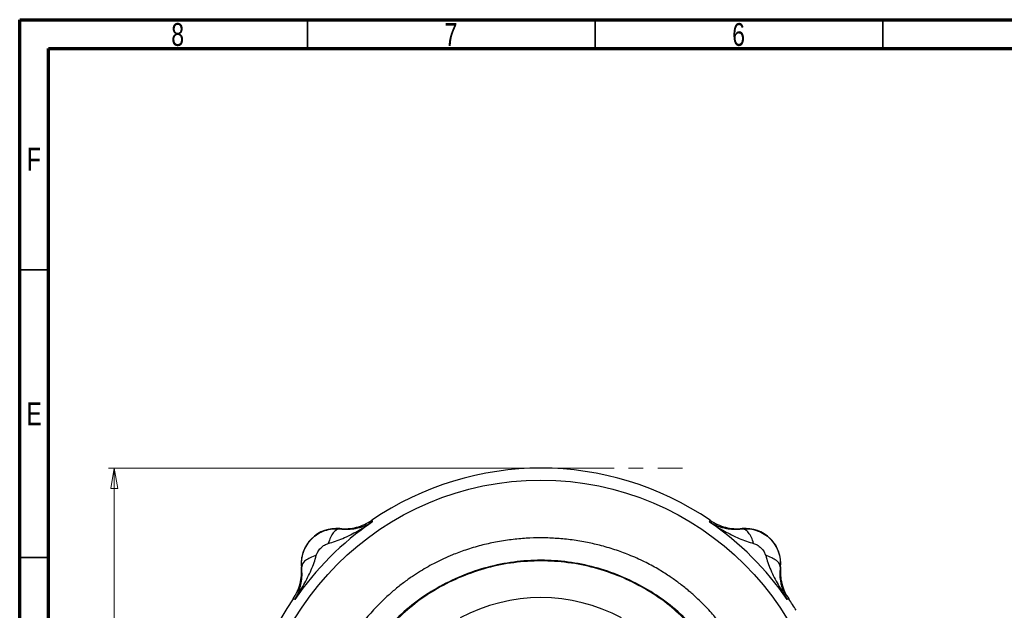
# Model space of a CAD drawing. Header units: inches. Extents: x 0.6 to 16.3, y 0.2 to 11.5.
# Tile 11 of 20: x 0.6 to 7.3, y 7.5 to 11.5. Entities that reach past the tile are written whole.
import ezdxf

# ---------------------------------------------------------------- set-up
doc = ezdxf.new("R2010")
doc.units = ezdxf.units.IN
doc.header["$MEASUREMENT"] = 0
doc.linetypes.add('CENTERX2', pattern=[0.8, 0.5, -0.1, 0.1, -0.1])
doc.styles.add('SLDTEXTSTYLE0', font='TXT', dxfattribs={"width": 0.75})
doc.dimstyles.new('SLDDIMSTYLE4', dxfattribs={"dimtxt": 0.137795, "dimasz": 0.14, "dimexe": 0, "dimexo": 0.0625, "dimgap": 0.034449, "dimtad": 0, "dimtih": 1, "dimtoh": 1, "dimdec": 1, "dimlfac": 1.5, "dimrnd": 1e-09, "dimzin": 12, "dimdsep": 46, "dimtxsty": 'SLDTEXTSTYLE0', "dimblk1": 'CLOSED', "dimblk2": 'CLOSED', "dimsah": 1, "dimcen": 0.09, "dimadec": 0, "dimazin": 3, "dimtfac": 1, "dimtdec": 1, "dimtofl": 0, "dimtmove": 0, "dimatfit": 3, "dimldrblk": 'CLOSED', "dimfxl": 0, "dimfrac": 2, "dimtolj": 1, "dimtzin": 12, "dimarcsym": 0})

# ---------------------------------------------------------------- blocks, each defined once
blk = doc.blocks.new('_Closed')
at = {"color": 0, "linetype": 'ByBlock', "lineweight": -2}
for p, q in [((-1, 0.166667), (0, 0)), ((-1, 0.166667), (-1, -0.166667)), ((0, 0), (-1, -0.166667)), ((0, 0), (-1, 0))]:
    blk.add_line(p, q, dxfattribs=at)
blk = doc.blocks.new('_D_6')
at = {"color": 7, "linetype": 'Continuous', "lineweight": 0}
for p, q in [((4.1181, 8.427), (1.1987, 8.427)), ((1.238, 8.427), (1.238, 6.7686)), ((1.0853, 6.7406), (1.0433, 6.7406)), ((1.0433, 6.7406), (1.0433, 6.5218)), ((1.3908, 6.7406), (1.4327, 6.7406)), ((1.4327, 6.7406), (1.4327, 6.5218)), ((1.0433, 6.5218), (1.0853, 6.5218)), ((1.4327, 6.5218), (1.3908, 6.5218)), ((1.238, 3.5573), (1.238, 6.3157)), ((3.7442, 3.5573), (1.1987, 3.5573))]:
    blk.add_line(p, q, dxfattribs=at)
at = {"color": 7, "linetype": 'Continuous', "lineweight": 18, "xscale": 0.14, "yscale": 0.14}
for p, rotation in [((1.238, 8.427), 90.0000000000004), ((1.238, 3.5573), 270.0000000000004)]:
    blk.add_blockref('_Closed', p, dxfattribs=dict(at, rotation=rotation))
at = {"color": 7, "linetype": 'Continuous', "lineweight": 18, "char_height": 0.1378, "attachment_point": 1, "style": 'SLDTEXTSTYLE0'}
for s, insert in [('186', (1.0853, 6.6995)), ('7.3', (1.1108, 6.4933))]:
    blk.add_mtext(s, dxfattribs=dict(at, insert=insert))

msp = doc.modelspace()

# ---------------------------------------------------------------- linework, layer by layer
at = {"color": 7, "linetype": 'Continuous', "lineweight": 70}
for p, q in [((0.5906, 0.1969), (0.5906, 11.4961)), ((0.5906, 11.4961), (16.3386, 11.4961)), ((0.7874, 0.3937), (0.7874, 11.2992)), ((0.7874, 11.2992), (16.1417, 11.2992))]:
    msp.add_line(p, q, dxfattribs=at)
at = {"color": 7, "linetype": 'Continuous', "lineweight": 35}
for p, q in [((2.5591, 11.2992), (2.5591, 11.4961)), ((4.5276, 11.2992), (4.5276, 11.4961)), ((6.4961, 11.2992), (6.4961, 11.4961)), ((0.7874, 9.7835), (0.5906, 9.7835)), ((0.7874, 7.815), (0.5906, 7.815))]:
    msp.add_line(p, q, dxfattribs=at)
at = {"color": 7, "linetype": 'CENTERX2', "lineweight": 18}
msp.add_line((4.1575, 8.427), (5.1255, 8.427), dxfattribs=at)
at = {"color": 7, "linetype": 'Continuous', "lineweight": 25}
for p, q in [((2.9999, 8.0696), (3.0017, 8.0638)), ((3.0017, 8.0638), (3.0034, 8.0581)), ((5.3116, 8.0581), (5.3133, 8.0638)), ((5.3133, 8.0638), (5.3151, 8.0696)), ((2.7807, 8.0131), (2.7808, 8.011)), ((5.5342, 8.011), (5.5344, 8.0131)), ((2.5202, 7.7504), (2.5181, 7.7505)), ((5.7969, 7.7505), (5.7948, 7.7504)), ((2.4674, 7.5295), (2.4616, 7.5313)), ((2.473, 7.5278), (2.4674, 7.5295)), ((5.8476, 7.5295), (5.842, 7.5278)), ((5.8534, 7.5313), (5.8476, 7.5295))]:
    msp.add_line(p, q, dxfattribs=at)
msp.add_circle((4.1575, 6.3737), 1.9709, dxfattribs=at)
for centre, radius, start, end in [((4.1575, 6.3737), 2.0533, 55.68388, 124.31612), ((4.1575, 6.3737), 2.0419, 124.41629, 145.58371), ((4.1575, 6.3737), 2.0419, 34.41629, 55.58371), ((2.7579, 7.7733), 0.2409, 84.58105, 185.41895), ((5.5571, 7.7733), 0.2409, 354.58105, 95.41895), ((4.1575, 6.3737), 2.0533, 145.68388, 214.31612), ((4.1575, 6.3737), 1.1667, 61.77076, 118.22924), ((4.1575, 6.3737), 2.0533, 31.73069, 34.31612)]:
    msp.add_arc(centre, radius, start, end, dxfattribs=at)
for points, knots in [([(2.7021, 7.9114), (2.7185, 7.916), (2.7525, 7.9255), (2.8026, 7.9458), (2.8528, 7.9694), (2.9019, 7.9957), (2.9521, 8.0249), (2.9854, 8.0464), (3.0034, 8.0581)], [0, 0, 0, 0, 0.1486331, 0.3078874, 0.4785516, 0.6434186, 0.806588, 1, 1, 1, 1]), ([(2.7807, 8.0131), (2.7999, 8.0122), (2.8385, 8.0105), (2.8956, 8.0207), (2.9506, 8.0394), (2.9835, 8.0595), (2.9999, 8.0696)], [0, 0, 0, 0, 0.25, 0.499991, 0.749986, 1, 1, 1, 1]), ([(2.7808, 8.011), (2.8011, 8.0096), (2.8398, 8.0068), (2.8843, 8.0127), (2.9209, 8.0212), (2.9513, 8.0316), (2.9792, 8.044), (2.9957, 8.0536), (3.0034, 8.0581)], [0, 0, 0, 0, 0.224415, 0.426368, 0.565915, 0.724691, 0.870242, 1, 1, 1, 1]), ([(5.3116, 8.0581), (5.3194, 8.0536), (5.3358, 8.044), (5.3637, 8.0316), (5.3941, 8.0212), (5.4307, 8.0127), (5.4752, 8.0068), (5.5139, 8.0096), (5.5342, 8.011)], [0, 0, 0, 0, 0.129758, 0.275309, 0.434085, 0.573632, 0.775585, 1, 1, 1, 1]), ([(5.3116, 8.0581), (5.3296, 8.0464), (5.3629, 8.0249), (5.4131, 7.9957), (5.4622, 7.9694), (5.5124, 7.9458), (5.5626, 7.9255), (5.5965, 7.916), (5.6129, 7.9114)], [0, 0, 0, 0, 0.19341, 0.356578, 0.521448, 0.69211, 0.851366, 1, 1, 1, 1]), ([(5.3151, 8.0696), (5.3315, 8.0595), (5.3644, 8.0394), (5.4194, 8.0207), (5.4766, 8.0105), (5.5151, 8.0122), (5.5344, 8.0131)], [0, 0, 0, 0, 0.250014, 0.500009, 0.75, 1, 1, 1, 1]), ([(2.5202, 7.7504), (2.5195, 7.7675), (2.5182, 7.802), (2.5306, 7.8534), (2.5535, 7.9016), (2.5873, 7.944), (2.6297, 7.9777), (2.678, 8.0007), (2.7293, 8.013), (2.7637, 8.0116), (2.7808, 8.011)], [0, 0, 0, 0, 0.122447, 0.246609, 0.372396, 0.499947, 0.628006, 0.75394, 0.877889, 1, 1, 1, 1]), ([(2.7808, 8.011), (2.7733, 8.0098), (2.7585, 8.0073), (2.7364, 7.9862), (2.7165, 7.9543), (2.7069, 7.9257), (2.7021, 7.9114)], [0, 0, 0, 0, 0.250057, 0.5, 0.749943, 1, 1, 1, 1]), ([(5.5342, 8.011), (5.5518, 8.0116), (5.5869, 8.0129), (5.6386, 8.0001), (5.6863, 7.9771), (5.7277, 7.9439), (5.7609, 7.9024), (5.784, 7.8547), (5.7968, 7.803), (5.7955, 7.768), (5.7948, 7.7504)], [0, 0, 0, 0, 0.125496, 0.250568, 0.375355, 0.500001, 0.624646, 0.749433, 0.874504, 1, 1, 1, 1]), ([(5.6129, 7.9114), (5.6081, 7.9257), (5.5985, 7.9543), (5.5786, 7.9862), (5.5566, 8.0073), (5.5417, 8.0098), (5.5342, 8.011)], [0, 0, 0, 0, 0.250057, 0.5, 0.749943, 1, 1, 1, 1]), ([(2.5774, 6.3737), (2.5784, 6.414), (2.5803, 6.4937), (2.5959, 6.6162), (2.6207, 6.7375), (2.656, 6.8584), (2.6974, 6.9685), (2.7437, 7.0697), (2.7926, 7.1606), (2.8447, 7.2447), (2.9016, 7.3256), (2.966, 7.4064), (3.0321, 7.479), (3.0962, 7.5414), (3.1545, 7.5929), (3.215, 7.6412), (3.2747, 7.684), (3.3315, 7.7209), (3.3843, 7.752), (3.4369, 7.7803), (3.4921, 7.8071), (3.5604, 7.8368), (3.6455, 7.8685), (3.7444, 7.898), (3.849, 7.9217), (3.9527, 7.9379), (4.0555, 7.9473), (4.1559, 7.9503), (4.2564, 7.9472), (4.3592, 7.9376), (4.4606, 7.9216), (4.5623, 7.8989), (4.6615, 7.87), (4.7639, 7.8326), (4.8621, 7.7888), (4.9533, 7.7398), (5.0185, 7.6992), (5.0638, 7.6681), (5.0944, 7.6459), (5.1261, 7.6218), (5.1555, 7.598), (5.1835, 7.5743), (5.2108, 7.5501), (5.2408, 7.5221), (5.2766, 7.4868), (5.3126, 7.4486), (5.3444, 7.4125), (5.3682, 7.3841), (5.3909, 7.3558), (5.4152, 7.324), (5.4404, 7.2891), (5.4644, 7.2541), (5.4896, 7.2151), (5.5162, 7.1713), (5.543, 7.1234), (5.568, 7.0751), (5.5913, 7.0263), (5.6156, 6.971), (5.6413, 6.9055), (5.6682, 6.8261), (5.6943, 6.732), (5.7118, 6.6487), (5.7218, 6.5849), (5.726, 6.5527), (5.7295, 6.5216), (5.7327, 6.4879), (5.7354, 6.448), (5.7369, 6.4106), (5.7376, 6.3675), (5.7369, 6.3176), (5.7339, 6.2608), (5.7299, 6.2173), (5.7264, 6.187), (5.724, 6.1689), (5.7214, 6.15), (5.7183, 6.1304), (5.715, 6.1102), (5.7111, 6.0893), (5.7073, 6.0695), (5.7024, 6.0464), (5.6954, 6.0157), (5.6842, 5.9713), (5.6704, 5.9232), (5.6555, 5.8773), (5.642, 5.8392), (5.6288, 5.8047), (5.6051, 5.7462), (5.5677, 5.6652), (5.5128, 5.5657), (5.4668, 5.4942), (5.433, 5.4463), (5.4118, 5.4175), (5.3886, 5.3875), (5.3633, 5.3564), (5.3359, 5.3244), (5.3063, 5.2916), (5.2724, 5.2562), (5.2374, 5.2218), (5.2045, 5.1916), (5.1797, 5.1699), (5.1549, 5.149), (5.1279, 5.1271), (5.0959, 5.1027), (5.0656, 5.0807), (5.0348, 5.0594), (4.9997, 5.0365), (4.9561, 5.0099), (4.9019, 4.9795), (4.8365, 4.9465), (4.7562, 4.9109), (4.6681, 4.8779), (4.58, 4.8512), (4.5015, 4.8318), (4.4252, 4.8167), (4.3442, 4.8048), (4.2541, 4.7964), (4.1796, 4.7938), (4.1247, 4.7943), (4.0936, 4.7952), (4.0669, 4.7965), (4.0408, 4.7981), (4.021, 4.7997), (4.0077, 4.8009), (4.0042, 4.8012), (4.0032, 4.8013), (4.0028, 4.8014), (4.0027, 4.8014), (4.0027, 4.8014), (4.0027, 4.8014), (3.975, 4.8041), (3.9238, 4.8104), (3.8588, 4.8217), (3.8045, 4.8333), (3.7542, 4.8457), (3.7077, 4.8589), (3.6686, 4.8713), (3.6405, 4.8808), (3.6163, 4.8895), (3.5918, 4.8987), (3.5726, 4.9063), (3.5488, 4.916), (3.5189, 4.9288), (3.4766, 4.9481), (3.4307, 4.971), (3.3856, 4.9954), (3.3413, 5.021), (3.3029, 5.045), (3.2714, 5.0659), (3.2421, 5.0861), (3.2061, 5.1121), (3.1651, 5.144), (3.1256, 5.1769), (3.0927, 5.2061), (3.065, 5.232), (3.0302, 5.2661), (2.9806, 5.3181), (2.9213, 5.3882), (2.8679, 5.46), (2.8235, 5.5265), (2.7823, 5.5947), (2.7389, 5.676), (2.7016, 5.7579), (2.673, 5.8314), (2.6529, 5.8902), (2.6359, 5.9465), (2.6208, 6.0045), (2.6098, 6.0546), (2.602, 6.0963), (2.596, 6.1316), (2.5901, 6.1732), (2.5849, 6.2183), (2.5813, 6.2621), (2.5791, 6.2999), (2.5779, 6.3324), (2.5775, 6.3549), (2.5774, 6.3682), (2.5774, 6.3721), (2.5774, 6.3733), (2.5774, 6.3737)], [0, 0, 0, 0, 0.012193, 0.024121, 0.037284, 0.049615, 0.062185, 0.072849, 0.083252, 0.093395, 0.102764, 0.113172, 0.124624, 0.132428, 0.140235, 0.148144, 0.155854, 0.162457, 0.168604, 0.174392, 0.180532, 0.187162, 0.19692, 0.207981, 0.218382, 0.229318, 0.239723, 0.249597, 0.259694, 0.270101, 0.280819, 0.290725, 0.301626, 0.312031, 0.323702, 0.334131, 0.343313, 0.34693, 0.350745, 0.354759, 0.358971, 0.362191, 0.36587, 0.370009, 0.374606, 0.381063, 0.385902, 0.389124, 0.392288, 0.396884, 0.401227, 0.405315, 0.409705, 0.415281, 0.420814, 0.426305, 0.431753, 0.43716, 0.444584, 0.453033, 0.462509, 0.47411, 0.478764, 0.482041, 0.483941, 0.488216, 0.492279, 0.496055, 0.499542, 0.505307, 0.511136, 0.51675, 0.518523, 0.520369, 0.52229, 0.524285, 0.526353, 0.528496, 0.530713, 0.532456, 0.535637, 0.540255, 0.546308, 0.550757, 0.554843, 0.558565, 0.561924, 0.573933, 0.585545, 0.596249, 0.59965, 0.603262, 0.607086, 0.611122, 0.61537, 0.619831, 0.624503, 0.630184, 0.634687, 0.63801, 0.640155, 0.644488, 0.648543, 0.65232, 0.65582, 0.659858, 0.66501, 0.671277, 0.678658, 0.687153, 0.697835, 0.707113, 0.714989, 0.722282, 0.730627, 0.739747, 0.749643, 0.753184, 0.756354, 0.759048, 0.761266, 0.764275, 0.765066, 0.765283, 0.765347, 0.765381, 0.765383, 0.765384, 0.765385, 0.765385, 0.773799, 0.780973, 0.785369, 0.790585, 0.796629, 0.799994, 0.803, 0.805595, 0.807778, 0.810911, 0.81186, 0.815558, 0.820744, 0.82592, 0.831086, 0.836243, 0.841389, 0.844791, 0.847683, 0.852159, 0.85822, 0.863378, 0.86772, 0.871545, 0.874853, 0.882448, 0.893258, 0.902612, 0.909514, 0.917439, 0.92672, 0.937357, 0.944653, 0.950578, 0.956157, 0.96243, 0.968703, 0.971678, 0.975281, 0.979517, 0.984386, 0.989013, 0.992833, 0.995842, 0.998834, 0.999645, 0.99988, 1, 1, 1, 1]), ([(2.6198, 7.829), (2.6229, 7.8375), (2.6299, 7.8562), (2.6505, 7.8807), (2.675, 7.9012), (2.6936, 7.9082), (2.7021, 7.9114)], [0, 0, 0, 0, 0.227358, 0.500018, 0.772307, 1, 1, 1, 1]), ([(5.6129, 7.9114), (5.6214, 7.9083), (5.6401, 7.9013), (5.6645, 7.8807), (5.6851, 7.8562), (5.6921, 7.8375), (5.6953, 7.829)], [0, 0, 0, 0, 0.227358, 0.500018, 0.772307, 1, 1, 1, 1]), ([(2.473, 7.5278), (2.4847, 7.5458), (2.5063, 7.579), (2.5355, 7.6292), (2.5618, 7.6784), (2.5854, 7.7286), (2.6057, 7.7787), (2.6152, 7.8127), (2.6198, 7.829)], [0, 0, 0, 0, 0.1934098, 0.3565783, 0.5214484, 0.6921096, 0.8513657, 1, 1, 1, 1]), ([(2.6198, 7.829), (2.6055, 7.8242), (2.5769, 7.8146), (2.545, 7.7948), (2.5238, 7.7727), (2.5214, 7.7578), (2.5202, 7.7504)], [0, 0, 0, 0, 0.250057, 0.5, 0.749943, 1, 1, 1, 1]), ([(5.7948, 7.7504), (5.7936, 7.7578), (5.7912, 7.7727), (5.7701, 7.7948), (5.7381, 7.8146), (5.7096, 7.8242), (5.6953, 7.829)], [0, 0, 0, 0, 0.2500574, 0.5, 0.7499426, 1, 1, 1, 1]), ([(5.6953, 7.829), (5.6999, 7.8127), (5.7094, 7.7787), (5.7296, 7.7286), (5.7532, 7.6784), (5.7795, 7.6292), (5.8087, 7.579), (5.8303, 7.5458), (5.842, 7.5278)], [0, 0, 0, 0, 0.148633, 0.307887, 0.478552, 0.643419, 0.806588, 1, 1, 1, 1]), ([(2.4616, 7.5313), (2.4716, 7.5477), (2.4918, 7.5806), (2.5104, 7.6356), (2.5207, 7.6927), (2.5189, 7.7313), (2.5181, 7.7505)], [0, 0, 0, 0, 0.250014, 0.500009, 0.75, 1, 1, 1, 1]), ([(2.473, 7.5278), (2.4776, 7.5355), (2.4871, 7.552), (2.4996, 7.5799), (2.5099, 7.6102), (2.5184, 7.6469), (2.5243, 7.6914), (2.5216, 7.73), (2.5202, 7.7504)], [0, 0, 0, 0, 0.1297583, 0.275309, 0.4340848, 0.5736321, 0.7755846, 1, 1, 1, 1]), ([(5.1444, 7.3904), (5.1041, 7.4276), (5.0183, 7.5069), (4.8683, 7.605), (4.7018, 7.6877), (4.5256, 7.7474), (4.3431, 7.7837), (4.1575, 7.7958), (3.9719, 7.7837), (3.7894, 7.7474), (3.6132, 7.6876), (3.4467, 7.6051), (3.2947, 7.5054), (3.2072, 7.4244), (3.1651, 7.3855)], [0, 0, 0, 0, 0.075009, 0.159671, 0.244333, 0.328995, 0.413657, 0.498319, 0.582981, 0.667643, 0.752305, 0.836968, 0.92163, 1, 1, 1, 1]), ([(5.7948, 7.7504), (5.7934, 7.73), (5.7907, 7.6914), (5.7966, 7.6469), (5.8051, 7.6102), (5.8154, 7.5799), (5.8279, 7.552), (5.8375, 7.5355), (5.842, 7.5278)], [0, 0, 0, 0, 0.224415, 0.426368, 0.565915, 0.724691, 0.870242, 1, 1, 1, 1]), ([(5.7969, 7.7505), (5.7961, 7.7313), (5.7944, 7.6927), (5.8046, 7.6356), (5.8233, 7.5806), (5.8434, 7.5477), (5.8534, 7.5313)], [0, 0, 0, 0, 0.25, 0.499991, 0.749986, 1, 1, 1, 1])]:
    msp.add_open_spline(points, degree=3, knots=knots, dxfattribs=at)
msp.add_open_spline([(2.735, 6.3737), (2.7374, 6.4357), (2.7421, 6.5599), (2.7799, 6.7429), (2.8395, 6.9196), (2.9221, 7.0869), (3.0257, 7.2421), (3.1488, 7.3824), (3.2891, 7.5054), (3.4442, 7.6091), (3.6116, 7.6916), (3.7883, 7.7516), (3.9713, 7.788), (4.1575, 7.8002), (4.3437, 7.788), (4.5267, 7.7516), (4.7034, 7.6916), (4.8708, 7.6091), (5.0259, 7.5054), (5.1662, 7.3824), (5.2893, 7.2421), (5.3929, 7.0869), (5.4755, 6.9196), (5.5355, 6.7429), (5.5719, 6.5599), (5.5841, 6.3737), (5.5719, 6.1875), (5.5355, 6.0044), (5.4755, 5.8278), (5.3929, 5.6604), (5.2893, 5.5052), (5.1662, 5.3649), (5.0259, 5.2419), (4.8708, 5.1382), (4.7034, 5.0557), (4.5267, 4.9957), (4.3437, 4.9593), (4.1575, 4.9471), (3.9713, 4.9593), (3.7883, 4.9957), (3.6116, 5.0557), (3.4442, 5.1382), (3.2891, 5.2419), (3.1488, 5.3649), (3.0257, 5.5052), (2.9221, 5.6604), (2.8395, 5.8278), (2.7799, 6.0044), (2.7421, 6.1875), (2.7374, 6.3116), (2.735, 6.3737)], degree=3, dxfattribs=at)

# ---------------------------------------------------------------- texts
at = {"color": 7, "linetype": 'Continuous', "lineweight": 0, "char_height": 0.1562, "attachment_point": 2, "style": 'SLDTEXTSTYLE0'}
for s, insert in [('8', (1.6717, 11.4728)), ('7', (3.5417, 11.4728)), ('6', (5.5102, 11.4728)), ('F', (0.6873, 10.6191)), ('E', (0.6893, 8.8769))]:
    msp.add_mtext(s, dxfattribs=dict(at, insert=insert))

# ---------------------------------------------------------------- dimensions: what is measured, and where the dimension line sits
at = {"color": 7, "linetype": 'Continuous', "lineweight": 18}
dim = msp.add_linear_dim(base=(1.238, 3.5573), p1=(4.1575, 8.427), p2=(3.7836, 3.5573), angle=90, dimstyle='SLDDIMSTYLE4', dxfattribs=at)
dim.commit()
dim.dimension.update_dxf_attribs({"geometry": '_D_6', "text_midpoint": (1.238, 6.5421), "dimtype": 160})

doc.saveas('drawing.dxf')
